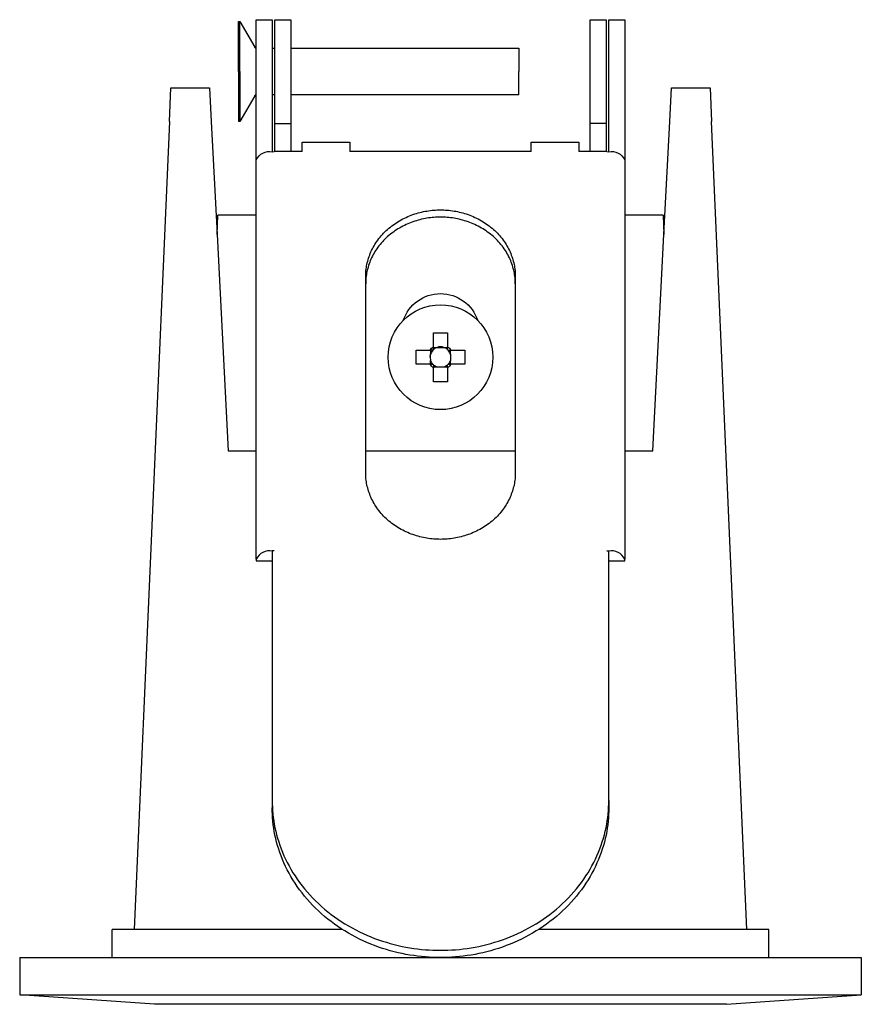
# Model space of a CAD drawing. Extents: x 0 to 182, y 0 to 124.
# Tile 4 of 4: x 137 to 182, y 0 to 53. Entities that reach past the tile are written whole.
import ezdxf

# ---------------------------------------------------------------- set-up
doc = ezdxf.new("R2010")
doc.units = 0
doc.header["$MEASUREMENT"] = 0
doc.layers.add('MAKE2D$VISIBILE$CURVE', color=7, linetype='CONTINUOUS')

msp = doc.modelspace()

# ---------------------------------------------------------------- linework, layer by layer
at = {"layer": 'MAKE2D$VISIBILE$CURVE', "color": 7}
for p, q in [((167.542, 47.104), (167.542, 52.65)), ((167.542, 52.65), (168.392, 52.65)), ((168.392, 52.65), (168.392, 47.104)), ((148.734, 52.55), (148.812, 52.55)), ((148.734, 49.875), (148.734, 52.55)), ((148.812, 52.55), (149.606, 51.175)), ((148.812, 49.875), (148.812, 52.55)), ((149.692, 52.65), (150.542, 52.65)), ((149.692, 51.142), (149.692, 52.65)), ((150.542, 52.65), (150.542, 51.142)), ((150.692, 51.125), (150.692, 52.65)), ((150.692, 52.65), (151.542, 52.65)), ((151.542, 52.65), (151.542, 51.125)), ((168.542, 51.142), (168.542, 52.65)), ((168.542, 52.65), (169.392, 52.65)), ((169.392, 52.65), (169.392, 51.142)), ((149.692, 51.125), (149.692, 51.142)), ((149.692, 48.625), (149.692, 51.125)), ((150.542, 51.142), (150.542, 51.125)), ((150.542, 51.125), (150.542, 48.625)), ((150.542, 51.125), (150.692, 51.125)), ((150.692, 48.625), (150.692, 51.125)), ((151.542, 51.125), (151.542, 48.625)), ((151.542, 51.125), (163.734, 51.125)), ((163.734, 51.125), (163.734, 49.875)), ((168.542, 45.59), (168.542, 51.142)), ((169.392, 51.142), (169.392, 45.159)), ((148.734, 49.875), (148.734, 47.2)), ((148.812, 49.875), (148.812, 47.2)), ((163.734, 48.625), (163.734, 49.875)), ((145.044, 47.209), (145.122, 49)), ((145.122, 49), (147.192, 49)), ((147.192, 49), (147.284, 47.209)), ((171.8, 47.209), (171.892, 49)), ((171.892, 49), (173.962, 49)), ((173.962, 49), (174.04, 47.209)), ((149.606, 48.575), (148.812, 47.2)), ((149.692, 45.159), (149.692, 48.625)), ((150.542, 48.625), (150.542, 45.59)), ((150.692, 48.625), (150.542, 48.625)), ((150.692, 47.104), (150.692, 48.625)), ((151.542, 48.625), (151.542, 47.104)), ((163.734, 48.625), (151.542, 48.625)), ((145.044, 47.209), (143.158, 4)), ((147.284, 47.209), (147.596, 41.165)), ((148.812, 47.2), (148.734, 47.2)), ((150.692, 45.593), (150.692, 47.104)), ((150.692, 47.104), (151.542, 47.104)), ((151.542, 47.104), (151.542, 45.593)), ((167.542, 45.593), (167.542, 47.104)), ((168.392, 47.104), (167.542, 47.104)), ((168.392, 47.104), (168.392, 45.593)), ((171.488, 41.165), (171.8, 47.209)), ((175.927, 4), (174.04, 47.209)), ((152.142, 45.593), (152.142, 46.109)), ((152.142, 46.109), (154.692, 46.109)), ((154.692, 46.109), (154.692, 45.593)), ((164.392, 45.593), (164.392, 46.109)), ((164.392, 46.109), (166.942, 46.109)), ((166.942, 46.109), (166.942, 45.593)), ((150.542, 45.59), (150.642, 45.593)), ((150.692, 45.593), (150.642, 45.593)), ((151.542, 45.593), (150.692, 45.593)), ((152.142, 45.593), (151.542, 45.593)), ((164.392, 45.593), (154.692, 45.593)), ((167.542, 45.593), (166.942, 45.593)), ((168.392, 45.593), (167.542, 45.593)), ((168.442, 45.593), (168.392, 45.593)), ((168.442, 45.593), (168.542, 45.59)), ((149.692, 42.2), (149.692, 45.159)), ((169.392, 45.159), (169.392, 42.2)), ((147.596, 41.165), (147.632, 42.2)), ((149.692, 42.2), (147.632, 42.2)), ((149.692, 23.807), (149.692, 42.2)), ((157.705, 42.081), (157.795, 42.121)), ((157.795, 42.121), (157.886, 42.16)), ((157.886, 42.16), (157.978, 42.195)), ((157.978, 42.195), (158.07, 42.229)), ((158.07, 42.229), (158.162, 42.26)), ((158.162, 42.26), (158.255, 42.29)), ((158.255, 42.29), (158.348, 42.317)), ((158.348, 42.317), (158.442, 42.341)), ((158.442, 42.341), (158.535, 42.364)), ((158.535, 42.364), (158.628, 42.385)), ((158.628, 42.385), (158.721, 42.403)), ((158.721, 42.403), (158.814, 42.419)), ((158.814, 42.419), (158.907, 42.434)), ((158.907, 42.434), (158.999, 42.446)), ((158.999, 42.446), (159.091, 42.456)), ((159.091, 42.456), (159.183, 42.464)), ((159.183, 42.464), (159.274, 42.471)), ((159.274, 42.471), (159.364, 42.475)), ((159.364, 42.475), (159.453, 42.478)), ((159.453, 42.478), (159.542, 42.479)), ((159.542, 42.479), (159.631, 42.478)), ((159.631, 42.478), (159.72, 42.475)), ((159.72, 42.475), (159.811, 42.471)), ((159.811, 42.471), (159.902, 42.464)), ((159.902, 42.464), (159.993, 42.456)), ((159.993, 42.456), (160.085, 42.446)), ((160.085, 42.446), (160.177, 42.434)), ((160.177, 42.434), (160.27, 42.419)), ((160.27, 42.419), (160.363, 42.403)), ((160.363, 42.403), (160.456, 42.385)), ((160.456, 42.385), (160.549, 42.364)), ((160.549, 42.364), (160.643, 42.341)), ((160.643, 42.341), (160.736, 42.317)), ((160.736, 42.317), (160.829, 42.29)), ((160.829, 42.29), (160.922, 42.26)), ((160.922, 42.26), (161.015, 42.229)), ((161.015, 42.229), (161.107, 42.195)), ((161.107, 42.195), (161.198, 42.16)), ((161.198, 42.16), (161.289, 42.121)), ((161.289, 42.121), (161.379, 42.081)), ((169.392, 42.2), (169.392, 23.807)), ((171.452, 42.2), (169.392, 42.2)), ((171.452, 42.2), (171.488, 41.165)), ((156.864, 41.563), (156.942, 41.624)), ((156.942, 41.624), (157.021, 41.683)), ((157.021, 41.683), (157.102, 41.74)), ((157.102, 41.74), (157.184, 41.795)), ((157.184, 41.795), (157.268, 41.848)), ((157.268, 41.848), (157.353, 41.899)), ((157.353, 41.899), (157.44, 41.948)), ((157.44, 41.948), (157.527, 41.994)), ((157.527, 41.606), (157.44, 41.559)), ((157.527, 41.994), (157.616, 42.039)), ((157.616, 41.651), (157.527, 41.606)), ((157.616, 42.039), (157.705, 42.081)), ((157.705, 41.693), (157.616, 41.651)), ((157.795, 41.733), (157.705, 41.693)), ((157.886, 41.771), (157.795, 41.733)), ((157.978, 41.807), (157.886, 41.771)), ((158.07, 41.841), (157.978, 41.807)), ((158.162, 41.872), (158.07, 41.841)), ((158.255, 41.901), (158.162, 41.872)), ((158.348, 41.929), (158.255, 41.901)), ((158.442, 41.953), (158.348, 41.929)), ((158.535, 41.976), (158.442, 41.953)), ((158.628, 41.997), (158.535, 41.976)), ((158.721, 42.015), (158.628, 41.997)), ((158.814, 42.031), (158.721, 42.015)), ((158.907, 42.046), (158.814, 42.031)), ((158.999, 42.058), (158.907, 42.046)), ((159.091, 42.068), (158.999, 42.058)), ((159.183, 42.076), (159.091, 42.068)), ((159.274, 42.083), (159.183, 42.076)), ((159.364, 42.087), (159.274, 42.083)), ((159.453, 42.09), (159.364, 42.087)), ((159.542, 42.091), (159.453, 42.09)), ((159.631, 42.09), (159.542, 42.091)), ((159.72, 42.087), (159.631, 42.09)), ((159.811, 42.083), (159.72, 42.087)), ((159.902, 42.076), (159.811, 42.083)), ((159.993, 42.068), (159.902, 42.076)), ((160.085, 42.058), (159.993, 42.068)), ((160.177, 42.046), (160.085, 42.058)), ((160.27, 42.031), (160.177, 42.046)), ((160.363, 42.015), (160.27, 42.031)), ((160.456, 41.997), (160.363, 42.015)), ((160.549, 41.976), (160.456, 41.997)), ((160.643, 41.953), (160.549, 41.976)), ((160.736, 41.929), (160.643, 41.953)), ((160.829, 41.901), (160.736, 41.929)), ((160.922, 41.872), (160.829, 41.901)), ((161.015, 41.841), (160.922, 41.872)), ((161.107, 41.807), (161.015, 41.841)), ((161.198, 41.771), (161.107, 41.807)), ((161.289, 41.733), (161.198, 41.771)), ((161.379, 41.693), (161.289, 41.733)), ((161.379, 42.081), (161.469, 42.039)), ((161.469, 41.651), (161.379, 41.693)), ((161.469, 42.039), (161.557, 41.994)), ((161.557, 41.606), (161.469, 41.651)), ((161.557, 41.994), (161.645, 41.948)), ((161.645, 41.559), (161.557, 41.606)), ((161.645, 41.948), (161.731, 41.899)), ((161.731, 41.899), (161.816, 41.848)), ((161.816, 41.848), (161.9, 41.795)), ((161.9, 41.795), (161.982, 41.74)), ((161.982, 41.74), (162.063, 41.683)), ((162.063, 41.683), (162.143, 41.624)), ((162.143, 41.624), (162.22, 41.563)), ((147.596, 41.165), (148.192, 29.6)), ((156.311, 41.018), (156.373, 41.091)), ((156.373, 41.091), (156.437, 41.163)), ((156.437, 41.163), (156.503, 41.234)), ((156.503, 41.234), (156.571, 41.303)), ((156.571, 41.303), (156.641, 41.371)), ((156.641, 41.371), (156.714, 41.436)), ((156.714, 41.436), (156.788, 41.501)), ((156.788, 41.113), (156.714, 41.048)), ((156.788, 41.501), (156.864, 41.563)), ((156.864, 41.175), (156.788, 41.113)), ((156.942, 41.236), (156.864, 41.175)), ((157.021, 41.295), (156.942, 41.236)), ((157.102, 41.352), (157.021, 41.295)), ((157.184, 41.407), (157.102, 41.352)), ((157.268, 41.46), (157.184, 41.407)), ((157.353, 41.511), (157.268, 41.46)), ((157.44, 41.559), (157.353, 41.511)), ((161.731, 41.511), (161.645, 41.559)), ((161.816, 41.46), (161.731, 41.511)), ((161.9, 41.407), (161.816, 41.46)), ((161.982, 41.352), (161.9, 41.407)), ((162.063, 41.295), (161.982, 41.352)), ((162.143, 41.236), (162.063, 41.295)), ((162.22, 41.175), (162.143, 41.236)), ((162.22, 41.563), (162.296, 41.501)), ((162.296, 41.113), (162.22, 41.175)), ((162.296, 41.501), (162.371, 41.436)), ((162.371, 41.048), (162.296, 41.113)), ((162.371, 41.436), (162.443, 41.371)), ((162.443, 41.371), (162.513, 41.303)), ((162.513, 41.303), (162.581, 41.234)), ((162.581, 41.234), (162.648, 41.163)), ((162.648, 41.163), (162.712, 41.091)), ((162.712, 41.091), (162.773, 41.018)), ((170.892, 29.6), (171.488, 41.165)), ((155.944, 40.474), (155.989, 40.555)), ((155.989, 40.555), (156.037, 40.634)), ((156.037, 40.634), (156.087, 40.713)), ((156.087, 40.713), (156.139, 40.791)), ((156.139, 40.791), (156.194, 40.867)), ((156.194, 40.867), (156.251, 40.943)), ((156.251, 40.555), (156.194, 40.479)), ((156.251, 40.943), (156.311, 41.018)), ((156.311, 40.63), (156.251, 40.555)), ((156.373, 40.703), (156.311, 40.63)), ((156.437, 40.775), (156.373, 40.703)), ((156.503, 40.846), (156.437, 40.775)), ((156.571, 40.915), (156.503, 40.846)), ((156.641, 40.982), (156.571, 40.915)), ((156.714, 41.048), (156.641, 40.982)), ((162.443, 40.982), (162.371, 41.048)), ((162.513, 40.915), (162.443, 40.982)), ((162.581, 40.846), (162.513, 40.915)), ((162.648, 40.775), (162.581, 40.846)), ((162.712, 40.703), (162.648, 40.775)), ((162.773, 40.63), (162.712, 40.703)), ((162.773, 41.018), (162.833, 40.943)), ((162.833, 40.555), (162.773, 40.63)), ((162.833, 40.943), (162.89, 40.867)), ((162.89, 40.479), (162.833, 40.555)), ((162.89, 40.867), (162.945, 40.791)), ((162.945, 40.791), (162.998, 40.713)), ((162.998, 40.713), (163.048, 40.634)), ((163.048, 40.634), (163.095, 40.555)), ((163.095, 40.555), (163.141, 40.474)), ((155.724, 39.982), (155.755, 40.065)), ((155.755, 40.065), (155.788, 40.148)), ((155.788, 40.148), (155.823, 40.23)), ((155.823, 40.23), (155.861, 40.312)), ((155.861, 40.312), (155.901, 40.393)), ((155.901, 40.393), (155.944, 40.474)), ((155.944, 40.086), (155.901, 40.005)), ((155.989, 40.167), (155.944, 40.086)), ((156.037, 40.246), (155.989, 40.167)), ((156.087, 40.325), (156.037, 40.246)), ((156.139, 40.403), (156.087, 40.325)), ((156.194, 40.479), (156.139, 40.403)), ((162.945, 40.403), (162.89, 40.479)), ((162.998, 40.325), (162.945, 40.403)), ((163.048, 40.246), (162.998, 40.325)), ((163.095, 40.167), (163.048, 40.246)), ((163.141, 40.086), (163.095, 40.167)), ((163.141, 40.474), (163.183, 40.393)), ((163.183, 40.005), (163.141, 40.086)), ((163.183, 40.393), (163.224, 40.312)), ((163.224, 40.312), (163.261, 40.23)), ((163.261, 40.23), (163.297, 40.148)), ((163.297, 40.148), (163.329, 40.065)), ((163.329, 40.065), (163.36, 39.982)), ((155.593, 39.485), (155.609, 39.568)), ((155.609, 39.568), (155.627, 39.65)), ((155.627, 39.65), (155.648, 39.733)), ((155.648, 39.733), (155.671, 39.816)), ((155.671, 39.816), (155.697, 39.899)), ((155.697, 39.511), (155.671, 39.428)), ((155.697, 39.899), (155.724, 39.982)), ((155.724, 39.594), (155.697, 39.511)), ((155.755, 39.677), (155.724, 39.594)), ((155.788, 39.76), (155.755, 39.677)), ((155.823, 39.842), (155.788, 39.76)), ((155.861, 39.924), (155.823, 39.842)), ((155.901, 40.005), (155.861, 39.924)), ((163.224, 39.924), (163.183, 40.005)), ((163.261, 39.842), (163.224, 39.924)), ((163.297, 39.76), (163.261, 39.842)), ((163.329, 39.677), (163.297, 39.76)), ((163.36, 39.594), (163.329, 39.677)), ((163.36, 39.982), (163.388, 39.899)), ((163.388, 39.511), (163.36, 39.594)), ((163.388, 39.899), (163.413, 39.816)), ((163.413, 39.428), (163.388, 39.511)), ((163.413, 39.816), (163.436, 39.733)), ((163.436, 39.733), (163.457, 39.65)), ((163.457, 39.65), (163.475, 39.568)), ((163.475, 39.568), (163.491, 39.485)), ((155.542, 38.92), (155.543, 38.999)), ((155.543, 38.999), (155.546, 39.079)), ((155.546, 39.079), (155.551, 39.159)), ((155.551, 39.159), (155.558, 39.24)), ((155.558, 39.24), (155.568, 39.321)), ((155.568, 39.321), (155.579, 39.403)), ((155.579, 39.015), (155.568, 38.933)), ((155.579, 39.403), (155.593, 39.485)), ((155.593, 39.097), (155.579, 39.015)), ((155.609, 39.18), (155.593, 39.097)), ((155.627, 39.262), (155.609, 39.18)), ((155.648, 39.345), (155.627, 39.262)), ((155.671, 39.428), (155.648, 39.345)), ((163.436, 39.345), (163.413, 39.428)), ((163.457, 39.262), (163.436, 39.345)), ((163.475, 39.18), (163.457, 39.262)), ((163.491, 39.097), (163.475, 39.18)), ((163.491, 39.485), (163.505, 39.403)), ((163.505, 39.015), (163.491, 39.097)), ((163.505, 39.403), (163.517, 39.321)), ((163.517, 38.933), (163.505, 39.015)), ((163.517, 39.321), (163.526, 39.24)), ((163.526, 39.24), (163.533, 39.159)), ((163.533, 39.159), (163.538, 39.079)), ((163.538, 39.079), (163.541, 38.999)), ((163.541, 38.999), (163.542, 38.92)), ((155.542, 28.422), (155.542, 38.92)), ((155.543, 38.611), (155.542, 38.532)), ((155.546, 38.691), (155.543, 38.611)), ((155.551, 38.771), (155.546, 38.691)), ((155.558, 38.852), (155.551, 38.771)), ((155.568, 38.933), (155.558, 38.852)), ((163.526, 38.852), (163.517, 38.933)), ((163.533, 38.771), (163.526, 38.852)), ((163.538, 38.691), (163.533, 38.771)), ((163.541, 38.611), (163.538, 38.691)), ((163.542, 38.532), (163.541, 38.611)), ((163.542, 38.92), (163.542, 28.422)), ((159.172, 35.906), (159.542, 35.913)), ((159.172, 35.165), (159.172, 35.906)), ((159.542, 35.913), (159.912, 35.906)), ((159.912, 35.906), (159.912, 35.165)), ((158.236, 34.23), (158.236, 34.97)), ((158.236, 34.97), (158.977, 34.97)), ((159.127, 34.97), (158.977, 34.97)), ((158.982, 34.6), (159.015, 34.776)), ((159.015, 34.97), (159.015, 34.776)), ((159.172, 35.015), (159.172, 35.165)), ((159.172, 35.127), (159.366, 35.127)), ((159.366, 35.127), (159.718, 35.127)), ((159.718, 35.127), (159.912, 35.127)), ((159.912, 35.015), (159.912, 35.165)), ((159.957, 34.97), (160.107, 34.97)), ((160.07, 34.776), (160.07, 34.97)), ((160.07, 34.776), (160.07, 34.424)), ((160.107, 34.97), (160.848, 34.97)), ((160.848, 34.97), (160.848, 34.23)), ((158.977, 34.23), (158.236, 34.23)), ((158.977, 34.23), (159.127, 34.23)), ((158.982, 34.6), (159.015, 34.424)), ((159.015, 34.23), (159.015, 34.424)), ((159.957, 34.23), (160.107, 34.23)), ((160.07, 34.23), (160.07, 34.424)), ((160.848, 34.23), (160.107, 34.23)), ((159.172, 34.185), (159.172, 34.035)), ((159.366, 34.073), (159.172, 34.073)), ((159.172, 33.294), (159.172, 34.035)), ((159.718, 34.073), (159.366, 34.073)), ((159.912, 34.073), (159.718, 34.073)), ((159.912, 34.035), (159.912, 34.185)), ((159.912, 34.035), (159.912, 33.294)), ((159.542, 33.287), (159.172, 33.294)), ((159.912, 33.294), (159.542, 33.287)), ((148.192, 29.6), (149.692, 29.6)), ((155.542, 29.6), (163.542, 29.6)), ((169.392, 29.6), (170.892, 29.6)), ((155.543, 28.343), (155.542, 28.422)), ((155.546, 28.263), (155.543, 28.343)), ((155.551, 28.183), (155.546, 28.263)), ((155.558, 28.102), (155.551, 28.183)), ((155.568, 28.021), (155.558, 28.102)), ((155.579, 27.939), (155.568, 28.021)), ((155.593, 27.857), (155.579, 27.939)), ((163.505, 27.939), (163.491, 27.857)), ((163.517, 28.021), (163.505, 27.939)), ((163.526, 28.102), (163.517, 28.021)), ((163.533, 28.183), (163.526, 28.102)), ((163.538, 28.263), (163.533, 28.183)), ((163.541, 28.343), (163.538, 28.263)), ((163.542, 28.422), (163.541, 28.343)), ((155.609, 27.774), (155.593, 27.857)), ((155.627, 27.692), (155.609, 27.774)), ((155.648, 27.609), (155.627, 27.692)), ((155.671, 27.526), (155.648, 27.609)), ((155.697, 27.443), (155.671, 27.526)), ((155.724, 27.36), (155.697, 27.443)), ((163.388, 27.443), (163.36, 27.36)), ((163.413, 27.526), (163.388, 27.443)), ((163.436, 27.609), (163.413, 27.526)), ((163.457, 27.692), (163.436, 27.609)), ((163.475, 27.774), (163.457, 27.692)), ((163.491, 27.857), (163.475, 27.774)), ((155.755, 27.277), (155.724, 27.36)), ((155.788, 27.194), (155.755, 27.277)), ((155.823, 27.112), (155.788, 27.194)), ((155.861, 27.03), (155.823, 27.112)), ((155.901, 26.949), (155.861, 27.03)), ((155.944, 26.868), (155.901, 26.949)), ((155.989, 26.787), (155.944, 26.868)), ((163.141, 26.868), (163.095, 26.787)), ((163.183, 26.949), (163.141, 26.868)), ((163.224, 27.03), (163.183, 26.949)), ((163.261, 27.112), (163.224, 27.03)), ((163.297, 27.194), (163.261, 27.112)), ((163.329, 27.277), (163.297, 27.194)), ((163.36, 27.36), (163.329, 27.277)), ((156.037, 26.708), (155.989, 26.787)), ((156.087, 26.629), (156.037, 26.708)), ((156.139, 26.551), (156.087, 26.629)), ((156.194, 26.475), (156.139, 26.551)), ((156.251, 26.399), (156.194, 26.475)), ((156.311, 26.324), (156.251, 26.399)), ((162.833, 26.399), (162.773, 26.324)), ((162.89, 26.475), (162.833, 26.399)), ((162.945, 26.551), (162.89, 26.475)), ((162.998, 26.629), (162.945, 26.551)), ((163.048, 26.708), (162.998, 26.629)), ((163.095, 26.787), (163.048, 26.708)), ((156.373, 26.251), (156.311, 26.324)), ((156.437, 26.179), (156.373, 26.251)), ((156.503, 26.108), (156.437, 26.179)), ((156.571, 26.039), (156.503, 26.108)), ((156.641, 25.971), (156.571, 26.039)), ((156.714, 25.905), (156.641, 25.971)), ((156.788, 25.841), (156.714, 25.905)), ((156.864, 25.779), (156.788, 25.841)), ((162.296, 25.841), (162.22, 25.779)), ((162.371, 25.905), (162.296, 25.841)), ((162.443, 25.971), (162.371, 25.905)), ((162.513, 26.039), (162.443, 25.971)), ((162.581, 26.108), (162.513, 26.039)), ((162.648, 26.179), (162.581, 26.108)), ((162.712, 26.251), (162.648, 26.179)), ((162.773, 26.324), (162.712, 26.251)), ((156.942, 25.718), (156.864, 25.779)), ((157.021, 25.659), (156.942, 25.718)), ((157.102, 25.602), (157.021, 25.659)), ((157.184, 25.547), (157.102, 25.602)), ((157.268, 25.494), (157.184, 25.547)), ((157.353, 25.443), (157.268, 25.494)), ((157.44, 25.394), (157.353, 25.443)), ((157.527, 25.348), (157.44, 25.394)), ((157.616, 25.303), (157.527, 25.348)), ((157.705, 25.261), (157.616, 25.303)), ((161.469, 25.303), (161.379, 25.261)), ((161.557, 25.348), (161.469, 25.303)), ((161.645, 25.394), (161.557, 25.348)), ((161.731, 25.443), (161.645, 25.394)), ((161.816, 25.494), (161.731, 25.443)), ((161.9, 25.547), (161.816, 25.494)), ((161.982, 25.602), (161.9, 25.547)), ((162.063, 25.659), (161.982, 25.602)), ((162.143, 25.718), (162.063, 25.659)), ((162.22, 25.779), (162.143, 25.718)), ((157.795, 25.221), (157.705, 25.261)), ((157.886, 25.182), (157.795, 25.221)), ((157.978, 25.147), (157.886, 25.182)), ((158.07, 25.113), (157.978, 25.147)), ((158.162, 25.082), (158.07, 25.113)), ((158.255, 25.052), (158.162, 25.082)), ((158.348, 25.025), (158.255, 25.052)), ((158.442, 25.001), (158.348, 25.025)), ((158.535, 24.978), (158.442, 25.001)), ((158.628, 24.957), (158.535, 24.978)), ((158.721, 24.939), (158.628, 24.957)), ((158.814, 24.923), (158.721, 24.939)), ((158.907, 24.908), (158.814, 24.923)), ((158.999, 24.896), (158.907, 24.908)), ((159.091, 24.886), (158.999, 24.896)), ((159.183, 24.878), (159.091, 24.886)), ((159.274, 24.871), (159.183, 24.878)), ((159.364, 24.867), (159.274, 24.871)), ((159.453, 24.864), (159.364, 24.867)), ((159.542, 24.863), (159.453, 24.864)), ((159.631, 24.864), (159.542, 24.863)), ((159.72, 24.867), (159.631, 24.864)), ((159.811, 24.871), (159.72, 24.867)), ((159.902, 24.878), (159.811, 24.871)), ((159.993, 24.886), (159.902, 24.878)), ((160.085, 24.896), (159.993, 24.886)), ((160.177, 24.908), (160.085, 24.896)), ((160.27, 24.923), (160.177, 24.908)), ((160.363, 24.939), (160.27, 24.923)), ((160.456, 24.957), (160.363, 24.939)), ((160.549, 24.978), (160.456, 24.957)), ((160.643, 25.001), (160.549, 24.978)), ((160.736, 25.025), (160.643, 25.001)), ((160.829, 25.052), (160.736, 25.025)), ((160.922, 25.082), (160.829, 25.052)), ((161.015, 25.113), (160.922, 25.082)), ((161.107, 25.147), (161.015, 25.113)), ((161.198, 25.182), (161.107, 25.147)), ((161.289, 25.221), (161.198, 25.182)), ((161.379, 25.261), (161.289, 25.221)), ((150.542, 24.24), (150.542, 10.895)), ((150.642, 24.24), (150.542, 24.238)), ((150.642, 24.24), (150.542, 24.24)), ((168.542, 24.238), (168.442, 24.24)), ((168.442, 24.24), (168.542, 24.24)), ((168.542, 10.895), (168.542, 24.24)), ((149.692, 23.807), (149.692, 23.715)), ((149.692, 23.715), (150.542, 23.715)), ((168.542, 23.715), (169.392, 23.715)), ((169.392, 23.715), (169.392, 23.807)), ((150.542, 10.895), (150.544, 10.717)), ((150.542, 10.895), (150.542, 10.507)), ((150.544, 10.717), (150.551, 10.538)), ((150.551, 10.538), (150.562, 10.358)), ((168.522, 10.358), (168.533, 10.538)), ((168.533, 10.538), (168.54, 10.717)), ((168.54, 10.717), (168.542, 10.895)), ((168.542, 10.895), (168.542, 10.507)), ((150.544, 10.329), (150.542, 10.507)), ((150.551, 10.15), (150.544, 10.329)), ((150.562, 9.97), (150.551, 10.15)), ((150.562, 10.358), (150.579, 10.176)), ((150.579, 10.176), (150.6, 9.993)), ((168.485, 9.993), (168.506, 10.176)), ((168.506, 10.176), (168.522, 10.358)), ((168.533, 10.15), (168.522, 9.97)), ((168.54, 10.329), (168.533, 10.15)), ((168.542, 10.507), (168.54, 10.329)), ((150.579, 9.788), (150.562, 9.97)), ((150.6, 9.605), (150.579, 9.788)), ((150.6, 9.993), (150.625, 9.809)), ((150.625, 9.421), (150.6, 9.605)), ((150.625, 9.809), (150.656, 9.624)), ((150.656, 9.624), (150.692, 9.438)), ((168.392, 9.438), (168.428, 9.624)), ((168.428, 9.624), (168.459, 9.809)), ((168.459, 9.809), (168.485, 9.993)), ((168.485, 9.605), (168.459, 9.421)), ((168.506, 9.788), (168.485, 9.605)), ((168.522, 9.97), (168.506, 9.788)), ((150.656, 9.236), (150.625, 9.421)), ((150.692, 9.05), (150.656, 9.236)), ((150.692, 9.438), (150.734, 9.252)), ((150.734, 8.864), (150.692, 9.05)), ((150.734, 9.252), (150.78, 9.066)), ((150.78, 9.066), (150.832, 8.879)), ((168.252, 8.879), (168.304, 9.066)), ((168.304, 9.066), (168.351, 9.252)), ((168.351, 9.252), (168.392, 9.438)), ((168.392, 9.05), (168.351, 8.864)), ((168.428, 9.236), (168.392, 9.05)), ((168.459, 9.421), (168.428, 9.236)), ((150.78, 8.677), (150.734, 8.864)), ((150.832, 8.491), (150.78, 8.677)), ((150.832, 8.879), (150.89, 8.692)), ((150.89, 8.304), (150.832, 8.491)), ((150.89, 8.692), (150.952, 8.505)), ((150.952, 8.505), (151.021, 8.319)), ((168.064, 8.319), (168.132, 8.505)), ((168.132, 8.505), (168.195, 8.692)), ((168.195, 8.692), (168.252, 8.879)), ((168.252, 8.491), (168.195, 8.304)), ((168.304, 8.677), (168.252, 8.491)), ((168.351, 8.864), (168.304, 8.677)), ((150.952, 8.117), (150.89, 8.304)), ((151.021, 7.931), (150.952, 8.117)), ((151.021, 8.319), (151.095, 8.133)), ((151.095, 7.745), (151.021, 7.931)), ((151.095, 8.133), (151.174, 7.948)), ((151.174, 7.948), (151.259, 7.763)), ((167.825, 7.763), (167.91, 7.948)), ((167.91, 7.948), (167.99, 8.133)), ((167.99, 8.133), (168.064, 8.319)), ((168.064, 7.931), (167.99, 7.745)), ((168.132, 8.117), (168.064, 7.931)), ((168.195, 8.304), (168.132, 8.117)), ((151.174, 7.56), (151.095, 7.745)), ((151.259, 7.375), (151.174, 7.56)), ((151.259, 7.763), (151.35, 7.58)), ((151.35, 7.192), (151.259, 7.375)), ((151.35, 7.58), (151.446, 7.398)), ((151.446, 7.398), (151.548, 7.218)), ((167.537, 7.218), (167.638, 7.398)), ((167.638, 7.398), (167.735, 7.58)), ((167.735, 7.58), (167.825, 7.763)), ((167.825, 7.375), (167.735, 7.192)), ((167.91, 7.56), (167.825, 7.375)), ((167.99, 7.745), (167.91, 7.56)), ((151.446, 7.01), (151.35, 7.192)), ((151.548, 6.829), (151.446, 7.01)), ((151.548, 7.218), (151.655, 7.039)), ((151.655, 7.039), (151.768, 6.862)), ((151.768, 6.862), (151.886, 6.686)), ((167.199, 6.686), (167.317, 6.862)), ((167.317, 6.862), (167.429, 7.039)), ((167.429, 7.039), (167.537, 7.218)), ((167.638, 7.01), (167.537, 6.829)), ((167.735, 7.192), (167.638, 7.01)), ((151.655, 6.651), (151.548, 6.829)), ((151.768, 6.473), (151.655, 6.651)), ((151.886, 6.298), (151.768, 6.473)), ((151.886, 6.686), (152.009, 6.514)), ((152.009, 6.514), (152.138, 6.343)), ((152.138, 6.343), (152.272, 6.175)), ((166.812, 6.175), (166.946, 6.343)), ((166.946, 6.343), (167.075, 6.514)), ((167.075, 6.514), (167.199, 6.686)), ((167.317, 6.473), (167.199, 6.298)), ((167.429, 6.651), (167.317, 6.473)), ((167.537, 6.829), (167.429, 6.651)), ((152.009, 6.126), (151.886, 6.298)), ((152.138, 5.955), (152.009, 6.126)), ((152.272, 5.787), (152.138, 5.955)), ((152.272, 6.175), (152.411, 6.01)), ((152.411, 6.01), (152.555, 5.848)), ((152.555, 5.848), (152.704, 5.689)), ((166.38, 5.689), (166.529, 5.848)), ((166.529, 5.848), (166.673, 6.01)), ((166.673, 6.01), (166.812, 6.175)), ((166.946, 5.955), (166.812, 5.787)), ((167.075, 6.126), (166.946, 5.955)), ((167.199, 6.298), (167.075, 6.126)), ((152.411, 5.622), (152.272, 5.787)), ((152.555, 5.46), (152.411, 5.622)), ((152.704, 5.301), (152.555, 5.46)), ((152.704, 5.689), (152.857, 5.534)), ((152.857, 5.146), (152.704, 5.301)), ((152.857, 5.534), (153.016, 5.382)), ((153.016, 5.382), (153.178, 5.233)), ((165.906, 5.233), (166.069, 5.382)), ((166.069, 5.382), (166.227, 5.534)), ((166.227, 5.534), (166.38, 5.689)), ((166.38, 5.301), (166.227, 5.146)), ((166.529, 5.46), (166.38, 5.301)), ((166.673, 5.622), (166.529, 5.46)), ((166.812, 5.787), (166.673, 5.622)), ((153.016, 4.994), (152.857, 5.146)), ((153.178, 4.845), (153.016, 4.994)), ((153.178, 5.233), (153.345, 5.089)), ((153.345, 4.701), (153.178, 4.845)), ((153.345, 5.089), (153.516, 4.948)), ((153.516, 4.948), (153.691, 4.811)), ((153.691, 4.811), (153.869, 4.679)), ((165.215, 4.679), (165.393, 4.811)), ((165.393, 4.811), (165.568, 4.948)), ((165.568, 4.948), (165.739, 5.089)), ((165.739, 5.089), (165.906, 5.233)), ((165.906, 4.845), (165.739, 4.701)), ((166.069, 4.994), (165.906, 4.845)), ((166.227, 5.146), (166.069, 4.994)), ((153.516, 4.56), (153.345, 4.701)), ((153.691, 4.423), (153.516, 4.56)), ((153.869, 4.291), (153.691, 4.423)), ((153.869, 4.679), (154.052, 4.551)), ((154.052, 4.163), (153.869, 4.291)), ((154.052, 4.551), (154.237, 4.427)), ((154.237, 4.427), (154.426, 4.308)), ((154.426, 4.308), (154.617, 4.193)), ((164.467, 4.193), (164.659, 4.308)), ((164.659, 4.308), (164.847, 4.427)), ((164.847, 4.427), (165.033, 4.551)), ((165.033, 4.551), (165.215, 4.679)), ((165.215, 4.291), (165.033, 4.163)), ((165.393, 4.423), (165.215, 4.291)), ((165.568, 4.56), (165.393, 4.423)), ((165.739, 4.701), (165.568, 4.56)), ((143.158, 4), (141.992, 4)), ((141.992, 2.5), (141.992, 4)), ((154.298, 4), (143.158, 4)), ((154.237, 4.039), (154.052, 4.163)), ((154.426, 3.92), (154.237, 4.039)), ((154.617, 3.805), (154.426, 3.92)), ((154.617, 4.193), (154.812, 4.083)), ((154.812, 3.695), (154.617, 3.805)), ((154.812, 4.083), (155.008, 3.978)), ((155.008, 3.59), (154.812, 3.695)), ((155.008, 3.978), (155.207, 3.878)), ((155.207, 3.878), (155.409, 3.783)), ((155.409, 3.783), (155.611, 3.692)), ((155.611, 3.692), (155.816, 3.607)), ((163.268, 3.607), (163.473, 3.692)), ((163.473, 3.692), (163.676, 3.783)), ((163.676, 3.783), (163.877, 3.878)), ((163.877, 3.878), (164.076, 3.978)), ((164.076, 3.978), (164.273, 4.083)), ((164.273, 3.695), (164.076, 3.59)), ((164.273, 4.083), (164.467, 4.193)), ((164.467, 3.805), (164.273, 3.695)), ((164.659, 3.92), (164.467, 3.805)), ((164.847, 4.039), (164.659, 3.92)), ((175.927, 4), (164.787, 4)), ((165.033, 4.163), (164.847, 4.039)), ((177.092, 4), (175.927, 4)), ((177.092, 2.5), (177.092, 4)), ((155.207, 3.49), (155.008, 3.59)), ((155.409, 3.395), (155.207, 3.49)), ((155.611, 3.304), (155.409, 3.395)), ((155.816, 3.218), (155.611, 3.304)), ((155.816, 3.607), (156.022, 3.526)), ((156.022, 3.138), (155.816, 3.218)), ((156.022, 3.526), (156.229, 3.45)), ((156.229, 3.45), (156.437, 3.38)), ((156.437, 3.38), (156.646, 3.314)), ((156.646, 3.314), (156.856, 3.253)), ((156.856, 3.253), (157.066, 3.197)), ((157.066, 3.197), (157.276, 3.146)), ((161.809, 3.146), (162.019, 3.197)), ((162.019, 3.197), (162.228, 3.253)), ((162.228, 3.253), (162.438, 3.314)), ((162.438, 3.314), (162.647, 3.38)), ((162.647, 3.38), (162.855, 3.45)), ((162.855, 3.45), (163.062, 3.526)), ((163.062, 3.526), (163.268, 3.607)), ((163.268, 3.218), (163.062, 3.138)), ((163.473, 3.304), (163.268, 3.218)), ((163.676, 3.395), (163.473, 3.304)), ((163.877, 3.49), (163.676, 3.395)), ((164.076, 3.59), (163.877, 3.49)), ((156.229, 3.062), (156.022, 3.138)), ((156.437, 2.992), (156.229, 3.062)), ((156.646, 2.926), (156.437, 2.992)), ((156.856, 2.865), (156.646, 2.926)), ((157.066, 2.809), (156.856, 2.865)), ((157.276, 2.758), (157.066, 2.809)), ((157.276, 3.146), (157.486, 3.1)), ((157.486, 2.712), (157.276, 2.758)), ((157.486, 3.1), (157.695, 3.059)), ((157.695, 2.67), (157.486, 2.712)), ((157.695, 3.059), (157.904, 3.022)), ((157.904, 2.634), (157.695, 2.67)), ((157.904, 3.022), (158.113, 2.99)), ((158.113, 2.602), (157.904, 2.634)), ((158.113, 2.99), (158.321, 2.962)), ((158.321, 2.962), (158.528, 2.939)), ((158.528, 2.939), (158.733, 2.92)), ((158.733, 2.92), (158.938, 2.906)), ((158.938, 2.906), (159.141, 2.896)), ((159.141, 2.896), (159.342, 2.89)), ((159.342, 2.89), (159.542, 2.888)), ((159.542, 2.888), (159.742, 2.89)), ((159.742, 2.89), (159.943, 2.896)), ((159.943, 2.896), (160.146, 2.906)), ((160.146, 2.906), (160.351, 2.92)), ((160.351, 2.92), (160.557, 2.939)), ((160.557, 2.939), (160.763, 2.962)), ((160.763, 2.962), (160.971, 2.99)), ((160.971, 2.99), (161.18, 3.022)), ((161.18, 2.634), (160.971, 2.602)), ((161.18, 3.022), (161.389, 3.059)), ((161.389, 2.67), (161.18, 2.634)), ((161.389, 3.059), (161.599, 3.1)), ((161.599, 2.712), (161.389, 2.67)), ((161.599, 3.1), (161.809, 3.146)), ((161.809, 2.758), (161.599, 2.712)), ((162.019, 2.809), (161.809, 2.758)), ((162.228, 2.865), (162.019, 2.809)), ((162.438, 2.926), (162.228, 2.865)), ((162.647, 2.992), (162.438, 2.926)), ((162.855, 3.062), (162.647, 2.992)), ((163.062, 3.138), (162.855, 3.062)), ((137.042, 2.5), (137.042, 0.5)), ((137.042, 2.5), (141.992, 2.5)), ((141.992, 2.5), (177.092, 2.5)), ((158.321, 2.574), (158.113, 2.602)), ((158.528, 2.551), (158.321, 2.574)), ((158.733, 2.532), (158.528, 2.551)), ((158.938, 2.518), (158.733, 2.532)), ((159.141, 2.508), (158.938, 2.518)), ((159.342, 2.502), (159.141, 2.508)), ((159.542, 2.5), (159.342, 2.502)), ((159.742, 2.502), (159.542, 2.5)), ((159.943, 2.508), (159.742, 2.502)), ((160.146, 2.518), (159.943, 2.508)), ((160.351, 2.532), (160.146, 2.518)), ((160.557, 2.551), (160.351, 2.532)), ((160.763, 2.574), (160.557, 2.551)), ((160.971, 2.602), (160.763, 2.574)), ((177.092, 2.5), (182.042, 2.5)), ((182.042, 2.5), (182.042, 0.5)), ((144.242, 0), (137.042, 0.5)), ((137.042, 0.5), (182.042, 0.5)), ((174.842, 0), (144.242, 0)), ((174.842, 0), (182.042, 0.5))]:
    msp.add_line(p, q, dxfattribs=at)
for centre, radius, start, end in [((149.692, 51.225), 0.1, 210, 270), ((149.692, 48.525), 0.1, 90, 150), ((159.542, 34.6), 0.556, 161.5698, 180), ((159.542, 34.6), 0.556, 138.2818, 161.5698), ((159.542, 34.6), 0.556, 131.7182, 138.2818), ((159.542, 34.6), 0.556, 108.4302, 131.7182), ((159.542, 34.6), 0.556, 71.5698, 108.4302), ((159.542, 34.6), 0.556, 48.2818, 71.5698), ((159.542, 34.6), 0.556, 41.7182, 48.2818), ((159.542, 34.6), 0.556, 18.4302, 41.7182), ((159.542, 34.6), 0.556, 360, 18.4302), ((159.542, 34.6), 0.556, 311.7182, 318.2818), ((150.405, 23.455), 0.795, 80.0592, 153.7535), ((168.679, 23.455), 0.795, 26.2465, 99.9408)]:
    msp.add_arc(centre, radius, start, end, dxfattribs=at)
at = {"layer": 'MAKE2D$VISIBILE$CURVE', "color": 7, "extrusion": (0, 0, -1)}
for centre, radius, start, end in [((-150.403, 44.812), 0.791, 26.0395, 100.1479), ((-168.682, 44.812), 0.791, 79.8522, 153.9606), ((-159.542, 35.9), 2.1, 18.5833, 161.4168), ((-159.542, 34.6), 2.8, 0, 180), ((-159.542, 34.6), 0.675, 33.2306, 56.7694), ((-159.542, 34.6), 0.675, 123.2306, 146.7694), ((-159.542, 34.6), 2.8, 180, 0), ((-159.542, 34.6), 0.675, 303.2306, 326.7694), ((-159.542, 34.6), 0.556, 318.2818, 341.5698), ((-159.542, 34.6), 0.556, 311.7182, 318.2818), ((-159.542, 34.6), 0.675, 213.2306, 236.7694), ((-159.542, 34.6), 0.556, 198.4302, 221.7182), ((-159.542, 34.6), 0.556, 288.4302, 311.7182), ((-159.542, 34.6), 0.556, 228.2818, 251.5698)]:
    msp.add_arc(centre, radius, start, end, dxfattribs=at)

doc.saveas('drawing.dxf')
